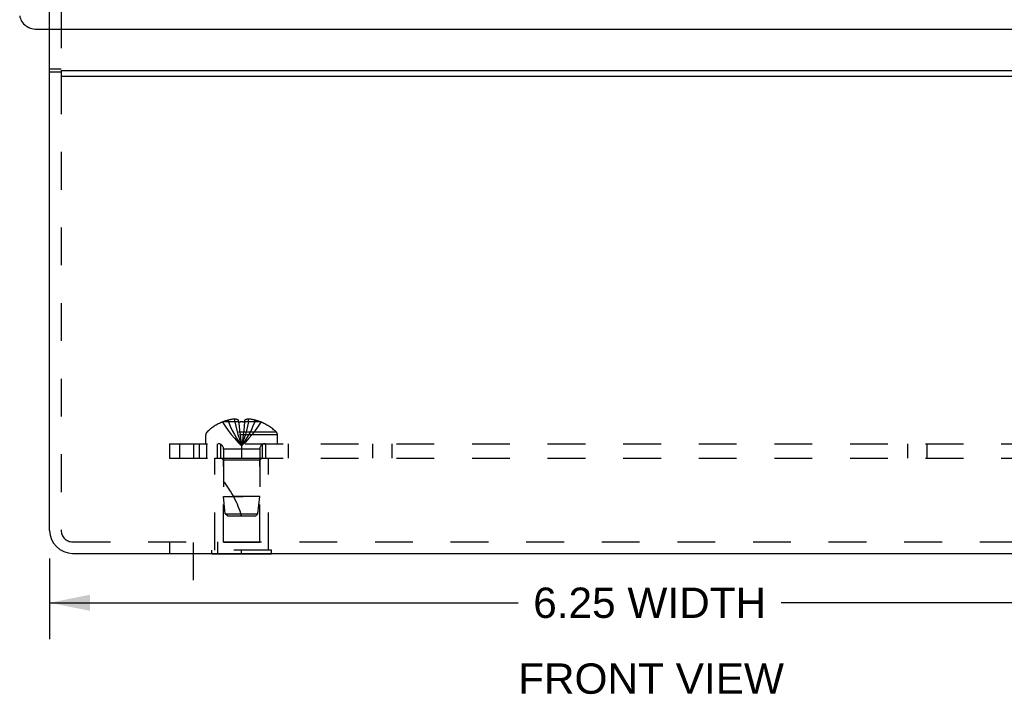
# Model space of a CAD drawing. Header units: inches. Extents: x 0 to 35.8, y 0 to 23.2.
# Tile 5 of 9: x 25.8 to 30.9, y 12.6 to 16.1. Entities that reach past the tile are written whole.
import ezdxf

# ---------------------------------------------------------------- set-up
doc = ezdxf.new("R2010")
doc.units = ezdxf.units.IN
doc.header["$LTSCALE"] = 1.968421
doc.header["$MEASUREMENT"] = 0
doc.linetypes.add('DASHED', pattern=[0.2, 0.1, -0.1])
doc.linetypes.add('HIDDEN', pattern=[0.2, 0.1, -0.1])
doc.layers.get('0').update_dxf_attribs({"linetype": 'CONTINUOUS'})
for name, color, linetype in [('DEFAULT_2', 8, 'HIDDEN'), ('DIMENSIONS', 7, 'CONTINUOUS'), ('DOOR_ASSEMBLY', 7, 'CONTINUOUS'), ('SUBPANEL', 7, 'CONTINUOUS')]:
    doc.layers.add(name, color=color, linetype=linetype)
doc.styles.get("Standard").update_dxf_attribs({"font": 'arial.ttf'})
doc.dimstyles.new('DIMSTYLE_1', dxfattribs={"dimtxt": 0.157895, "dimasz": 0.210526, "dimexe": 0.09, "dimexo": 0.07, "dimgap": 0.0375, "dimtad": 0, "dimtih": 1, "dimtoh": 1, "dimzin": 4, "dimdsep": 46, "dimtxsty": 'Standard', "dimblk": '_FILLED', "dimblk1": '_FILLED', "dimblk2": '_FILLED', "dimcen": 0.09, "dimadec": 3, "dimazin": 1, "dimtfac": 1, "dimtdec": 3, "dimtofl": 0, "dimtmove": 0, "dimatfit": 3, "dimldrblk": '_FILLED', "dimfxl": 0, "dimtolj": 1, "dimtzin": 4, "dimarcsym": 0})

# ---------------------------------------------------------------- blocks, each defined once
blk = doc.blocks.new('_FILLED')
at = {"color": 0, "linetype": 'ByBlock'}
blk.add_solid([(0, 0), (-1, 0.2), (-1, -0.2)], dxfattribs=at)
blk = doc.blocks.new('*D22')
at = {"layer": 'DIMENSIONS', "color": 2, "linetype": 'Continuous'}
for p, q in [((25.9599, 13.3413), (25.9599, 12.9222)), ((32.2099, 13.3413), (32.2099, 12.9222)), ((25.9599, 13.1117), (28.4002, 13.1117)), ((32.2099, 13.1117), (29.7696, 13.1117))]:
    blk.add_line(p, q, dxfattribs=at)
at = {"layer": 'DIMENSIONS', "color": 2, "linetype": 'Continuous', "xscale": 0.2105263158, "yscale": 0.2105263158, "zscale": 0.2105263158, "rotation": 180}
blk.add_blockref('_FILLED', (25.9599, 13.1117), dxfattribs=at)
at = {"layer": 'DIMENSIONS', "color": 2, "linetype": 'Continuous', "xscale": 0.2105263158, "yscale": 0.2105263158, "zscale": 0.2105263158}
blk.add_blockref('_FILLED', (32.2099, 13.1117), dxfattribs=at)
at = {"layer": 'DIMENSIONS', "color": 2, "linetype": 'Continuous', "insert": (29.0849, 13.1907), "char_height": 0.15789, "width": 1.211505, "attachment_point": 2, "line_spacing_factor": 0.9}
blk.add_mtext('6.25 WIDTH', dxfattribs=at)

msp = doc.modelspace()

# ---------------------------------------------------------------- linework, layer by layer
at = {"color": 3, "linetype": 'Continuous'}
for p, q in [((25.9599, 13.4886), (25.9599, 16.098)), ((26.0199, 15.8829), (26.0199, 15.8529)), ((26.0199, 15.8829), (32.1499, 15.8829)), ((26.0199, 15.8529), (32.1499, 15.8529)), ((26.0799, 13.3686), (32.0899, 13.3686))]:
    msp.add_line(p, q, dxfattribs=at)
at = {"color": 7, "linetype": 'Continuous'}
for p, q in [((25.9599, 15.8917), (26.0199, 15.8917)), ((25.9599, 15.8767), (26.0199, 15.8767)), ((26.8039, 13.3646), (26.8039, 13.3686)), ((27.1159, 13.3646), (26.8039, 13.3646)), ((26.9599, 13.3646), (26.9599, 13.3686)), ((27.1159, 13.3646), (27.1159, 13.3686))]:
    msp.add_line(p, q, dxfattribs=at)
at = {"color": 2, "linetype": 'DASHED'}
msp.add_line((26.7099, 13.2286), (26.7099, 13.5792), dxfattribs=at)
at = {"color": 3, "linetype": 'Continuous'}
msp.add_arc((26.0799, 13.4886), 0.12, 180, 270, dxfattribs=at)
at = {"layer": 'DEFAULT_2', "color": 8, "linetype": 'HIDDEN'}
for p, q in [((25.9599, 16.098), (25.9599, 19.6738)), ((26.0199, 16.5905), (26.0199, 15.8829)), ((26.0199, 15.8529), (26.0199, 13.4886)), ((26.8199, 13.8646), (27.0999, 13.8646)), ((26.8199, 13.3856), (26.8199, 13.8646)), ((26.8649, 13.8546), (26.8549, 13.8646)), ((27.0549, 13.8546), (26.8649, 13.8546)), ((26.8649, 13.4271), (26.8649, 13.8546)), ((27.0549, 13.8546), (27.0649, 13.8646)), ((27.0549, 13.4271), (27.0549, 13.8546)), ((27.0999, 13.3856), (27.0999, 13.8646)), ((26.0799, 13.4286), (32.0899, 13.4286)), ((26.5849, 13.4286), (26.5849, 13.3686)), ((27.1159, 13.3856), (26.8039, 13.3856)), ((26.8039, 13.3686), (26.8039, 13.3856)), ((26.8349, 13.4286), (26.8349, 13.3686)), ((26.8649, 13.4271), (27.0549, 13.4271)), ((26.9599, 13.3686), (26.9599, 13.3856)), ((27.1159, 13.3686), (27.1159, 13.3856))]:
    msp.add_line(p, q, dxfattribs=at)
msp.add_arc((26.0799, 13.4886), 0.06, 180, 270, dxfattribs=at)
at = {"layer": 'DOOR_ASSEMBLY', "color": 3, "linetype": 'Continuous'}
msp.add_line((25.8937, 16.098), (32.2762, 16.098), dxfattribs=at)
msp.add_lwpolyline([(25.8041, 16.1683), (25.8054, 16.1608), (25.8076, 16.1534), (25.8106, 16.1461), (25.8143, 16.1392), (25.8189, 16.1327), (25.8241, 16.1265), (25.8301, 16.1209), (25.8366, 16.1157), (25.8437, 16.1112), (25.8513, 16.1072), (25.8593, 16.104), (25.8676, 16.1014), (25.8761, 16.0995), (25.8848, 16.0984), (25.8937, 16.098)], dxfattribs=at)
at = {"layer": 'SUBPANEL', "color": 8, "linetype": 'HIDDEN'}
for p, q in [((26.8604, 14.053), (26.8607, 14.0526)), ((26.8617, 14.053), (26.8607, 14.0526)), ((26.9444, 14.053), (26.8617, 14.053)), ((26.8914, 14.053), (26.8914, 14.0631)), ((26.925, 14.053), (26.925, 14.068)), ((26.9444, 14.053), (26.9444, 14.0631)), ((26.9444, 14.053), (26.9466, 14.0305)), ((26.9444, 14.053), (26.9445, 14.0526)), ((26.9754, 14.053), (26.9733, 14.0305)), ((26.9754, 14.0631), (26.9754, 14.053)), ((27.0582, 14.053), (26.9754, 14.053)), ((26.9754, 14.053), (26.9754, 14.0526)), ((26.9948, 14.053), (26.9948, 14.068)), ((27.0284, 14.053), (27.0284, 14.0631)), ((27.0592, 14.0526), (27.0582, 14.053)), ((27.0595, 14.053), (27.0592, 14.0526)), ((27.1402, 14.0007), (26.7797, 14.0007)), ((26.9466, 14.0309), (26.9489, 14.009)), ((26.9489, 14.0093), (26.9514, 13.9882)), ((27.1464, 13.9862), (26.7734, 13.9862)), ((26.7734, 13.9396), (26.7734, 13.9862)), ((26.9514, 13.9883), (26.9541, 13.9678)), ((27.1464, 13.9396), (27.1464, 13.9862)), ((26.5849, 13.9396), (31.5849, 13.9396)), ((26.5849, 13.9396), (26.5849, 13.8646)), ((26.6367, 13.9396), (26.6367, 13.8646)), ((26.7099, 13.9396), (26.7099, 13.8646)), ((26.739, 13.9396), (26.739, 13.8646)), ((26.7789, 13.8646), (26.7789, 13.9396)), ((26.8349, 13.8646), (26.8349, 13.9396)), ((26.8509, 13.8646), (26.8509, 13.9396)), ((27.0539, 13.9114), (26.8659, 13.9114)), ((26.8659, 13.9114), (26.8659, 13.6647)), ((26.9599, 13.9396), (26.9599, 13.8646)), ((27.0539, 13.9114), (27.0539, 13.6646)), ((27.0689, 13.8646), (27.0689, 13.9396)), ((27.0849, 13.9396), (27.0849, 13.8646)), ((27.2019, 13.9396), (27.2019, 13.8646)), ((27.6415, 13.9396), (27.6415, 13.8646)), ((27.7427, 13.9396), (27.7427, 13.8646)), ((30.4272, 13.9396), (30.4272, 13.8646)), ((30.5284, 13.9396), (30.5284, 13.8646)), ((26.5849, 13.8646), (31.5849, 13.8646)), ((26.8659, 13.6647), (26.968, 13.6647)), ((26.875, 13.5746), (26.8659, 13.6647)), ((27.0539, 13.6646), (26.9179, 13.6647)), ((27.0202, 13.6646), (27.0067, 13.6646)), ((27.0449, 13.5746), (27.0539, 13.6646)), ((26.8859, 13.5646), (26.875, 13.5746)), ((26.875, 13.5746), (27.0449, 13.5746)), ((26.8859, 13.5646), (27.0339, 13.5646)), ((27.0339, 13.5646), (27.0449, 13.5746))]:
    msp.add_line(p, q, dxfattribs=at)
for points in [[(26.8607, 14.0526), (26.8744, 14.0305), (26.8892, 14.009), (26.9052, 13.9882), (26.9223, 13.9678), (26.9406, 13.9481), (26.9599, 13.929)], [(26.925, 14.068), (26.9209, 14.0677), (26.9167, 14.0673), (26.9125, 14.0668), (26.9083, 14.0663), (26.904, 14.0656), (26.8998, 14.0648), (26.8956, 14.064), (26.8914, 14.0631)], [(26.8914, 14.053), (26.9009, 14.0309), (26.9111, 14.0093), (26.9221, 13.9883), (26.934, 13.968), (26.9466, 13.9482), (26.9599, 13.929)], [(26.9444, 14.0631), (26.9419, 14.064), (26.9393, 14.0649), (26.9369, 14.0657), (26.9344, 14.0663), (26.9321, 14.0669), (26.9297, 14.0673), (26.9274, 14.0677), (26.925, 14.068)], [(26.925, 14.053), (26.9299, 14.0309), (26.9351, 14.0093), (26.9407, 13.9883), (26.9467, 13.968), (26.9531, 13.9482), (26.9599, 13.929)], [(26.9599, 14.053), (26.9574, 14.053), (26.9548, 14.053), (26.9522, 14.0529), (26.9496, 14.0528), (26.947, 14.0527), (26.9445, 14.0526)], [(26.9496, 14.0528), (26.9522, 14.0529), (26.9548, 14.053)], [(26.9754, 14.0526), (26.9729, 14.0527), (26.9703, 14.0528), (26.9677, 14.0529), (26.9651, 14.053), (26.9625, 14.053), (26.9599, 14.053)], [(26.9948, 14.053), (26.99, 14.0309), (26.9848, 14.0093), (26.9792, 13.9883), (26.9732, 13.968), (26.9668, 13.9482), (26.9599, 13.929)], [(27.0284, 14.053), (27.019, 14.0309), (27.0088, 14.0093), (26.9977, 13.9883), (26.9859, 13.968), (26.9733, 13.9482), (26.9599, 13.929)], [(27.0592, 14.0526), (27.0455, 14.0305), (27.0307, 14.009), (27.0147, 13.9882), (26.9976, 13.9678), (26.9793, 13.9481), (26.9599, 13.929)], [(26.9651, 14.053), (26.9677, 14.0529), (26.9703, 14.0528)], [(26.9948, 14.068), (26.9925, 14.0677), (26.9902, 14.0673), (26.9878, 14.0669), (26.9854, 14.0663), (26.983, 14.0657), (26.9805, 14.0649), (26.978, 14.064), (26.9754, 14.0631)], [(27.0284, 14.0631), (27.0243, 14.064), (27.0201, 14.0648), (27.0159, 14.0656), (27.0116, 14.0663), (27.0074, 14.0668), (27.0032, 14.0673), (26.999, 14.0677), (26.9948, 14.068)], [(26.9733, 14.0309), (26.971, 14.009), (26.9685, 13.9882), (26.9658, 13.9678), (26.963, 13.9481), (26.9599, 13.929)], [(26.971, 14.0093), (26.9685, 13.9883), (26.9658, 13.968), (26.963, 13.9482), (26.9599, 13.929)], [(26.9541, 13.968), (26.9569, 13.9482), (26.9599, 13.929)], [(26.9541, 13.9678), (26.9569, 13.9481), (26.9599, 13.929)]]:
    msp.add_lwpolyline(points, dxfattribs=at)
for centre, radius, start, end in [((26.9599, 13.8108), 0.2618, 112.3613, 133.5138), ((26.9599, 13.8108), 0.2614, 105.1941, 112.0894), ((26.9599, 13.8108), 0.2614, 67.9106, 74.8059), ((26.9599, 13.8108), 0.2618, 46.4862, 67.6387), ((26.7934, 13.9862), 0.02, 133.5138, 180), ((27.1264, 13.9862), 0.02, 0, 46.4862), ((26.8377, 13.9114), 0.0282, 0, 90), ((27.0821, 13.9114), 0.0282, 90, 180), ((26.4147, 13.3945), 0.5712, 17.3354, 37.8138)]:
    msp.add_arc(centre, radius, start, end, dxfattribs=at)

# ---------------------------------------------------------------- texts
at = {"layer": 'DIMENSIONS', "color": 2, "linetype": 'Continuous', "insert": (29.0917, 12.7958), "char_height": 0.15789, "width": 1.381726, "attachment_point": 2, "line_spacing_factor": 0.9}
msp.add_mtext('FRONT VIEW', dxfattribs=at)

# ---------------------------------------------------------------- dimensions: what is measured, and where the dimension line sits
at = {"layer": 'DIMENSIONS', "color": 2, "linetype": 'Continuous'}
dim = msp.add_linear_dim(base=(25.9599, 13.1117), p1=(32.2099, 13.4113), p2=(25.9599, 13.4113), angle=180, text='<> WIDTH', dimstyle='DIMSTYLE_1', dxfattribs=at)
dim.commit()
dim.dimension.update_dxf_attribs({"geometry": '*D22', "text_midpoint": (29.0849, 13.1117), "dimtype": 160})

doc.saveas('drawing.dxf')
